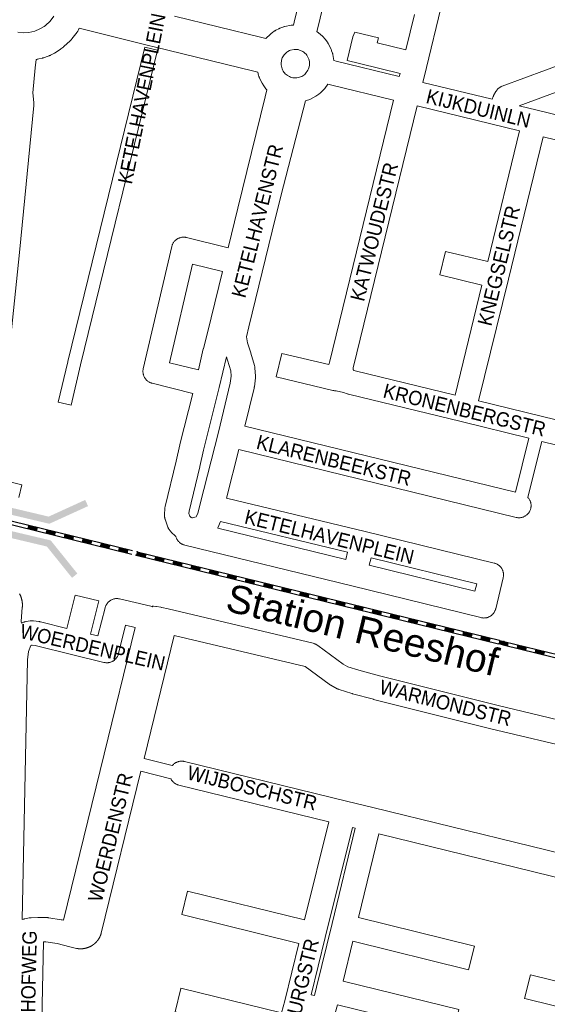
# Model space of a CAD drawing. Header units: metres. Extents: x 123819 to 142731, y 393440 to 405763.
# Tile 34 of 256: x 127690 to 127973, y 398125 to 398653. Entities that reach past the tile are written whole.
import ezdxf
from ezdxf.enums import TextEntityAlignment as Align

# ---------------------------------------------------------------- set-up
doc = ezdxf.new("R2010")
doc.units = ezdxf.units.M
doc.header["$MEASUREMENT"] = 0
for name, color, linetype, lineweight in [('gs-anno-wegen algemeen tekst', 7, 'Continuous', 0), ('gs-knt-aanvullende hoofdweg', 7, 'Continuous', 0), ('gs-knt-fietspaden', 7, 'Continuous', 0), ('gs-knt-spoorlijn', 7, 'Continuous', 30), ('gs-knt-wegen algemeen', 7, 'Continuous', 0), ('gs-symb-viaduct', 7, 'Continuous', 0)]:
    doc.layers.add(name, color=color, linetype=linetype, lineweight=lineweight)
doc.styles.add('Style-Arial', font='arial.ttf')

# ---------------------------------------------------------------- blocks, each defined once
blk = doc.blocks.new('gg0-viaduct_103')
at = {"layer": 'gs-symb-viaduct', "linetype": 'Continuous'}
blk.add_hatch(color=7, dxfattribs=at).paths.add_polyline_path([(-5.576, -1.689), (-5.8, -1.4), (-4, 0), (4, 0), (5.8, -1.4), (5.576, -1.689), (3.875, -0.366), (-3.875, -0.366)])
blk = doc.blocks.new('gg0-viaduct_106')
at = {"layer": 'gs-symb-viaduct', "linetype": 'Continuous'}
blk.add_hatch(color=7, dxfattribs=at).paths.add_polyline_path([(5.576, -1.689), (3.875, -0.366), (-3.875, -0.366), (-5.576, -1.689), (-5.8, -1.4), (-4, 0), (4, 0), (5.8, -1.4)])

msp = doc.modelspace()

# ---------------------------------------------------------------- linework, layer by layer
at = {"layer": 'gs-knt-aanvullende hoofdweg', "color": 7, "linetype": 'Continuous', "flags": 128}
for points in [[(127688.99, 398646.06), (127692.1, 398645.82), (127695.02, 398645.99), (127698.23, 398646.74), (127700.89, 398647.88), (127703.21, 398649.23), (127703.91, 398649.74), (127706.44, 398652.1), (127708.43, 398654.74)], [(127721.99, 398648.28), (127721.51, 398647.33), (127721.35, 398647.04), (127721.19, 398646.76), (127721.01, 398646.49), (127720.82, 398646.23), (127718.05, 398642.55), (127717.85, 398642.29), (127717.63, 398642.04), (127717.41, 398641.81), (127717.18, 398641.58), (127713.81, 398638.43), (127713.63, 398638.26), (127713.57, 398638.22), (127713.56, 398638.21), (127713.53, 398638.18), (127713.5, 398638.15), (127713.43, 398638.1), (127713.32, 398638.01), (127713.29, 398637.98), (127713.24, 398637.94), (127712.2, 398637.15), (127711.95, 398636.97), (127711.83, 398636.89), (127711.79, 398636.86), (127711.69, 398636.8), (127710.95, 398636.31), (127710.92, 398636.29), (127710.64, 398636.11), (127708.66, 398634.94), (127708.37, 398634.78), (127708.36, 398634.77), (127706.65, 398633.86), (127706.6, 398633.84), (127706.33, 398633.7), (127706.29, 398633.68), (127706.28, 398633.68), (127706.23, 398633.66), (127706, 398633.55), (127705.98, 398633.55), (127705.94, 398633.53), (127705.9, 398633.51), (127704.71, 398633.04), (127704.26, 398632.88), (127702.94, 398632.45), (127702.91, 398632.44), (127702.88, 398632.43), (127702.86, 398632.43), (127702.82, 398632.41), (127702.76, 398632.39), (127702.71, 398632.38), (127702.63, 398632.36), (127702.59, 398632.34), (127702.47, 398632.31), (127702.41, 398632.3), (127702.39, 398632.29), (127702.32, 398632.27), (127700.3, 398631.77), (127700.23, 398631.75), (127699.66, 398631.62), (127699.49, 398631.58), (127699.42, 398631.56), (127698.87, 398631.44)], [(127698.87, 398631.44), (127698.41, 398626.98), (127697.03, 398613.59), (127697.65, 398608.44), (127697.68, 398608.12), (127697.69, 398608.04), (127697.69, 398607.96), (127697.7, 398607.79), (127697.7, 398607.69), (127697.7, 398607.63), (127697.7, 398607.56), (127697.7, 398607.46), (127697.7, 398607.22), (127697.7, 398607.18), (127697.69, 398607.14), (127697.67, 398606.81), (127689.93, 398527.99), (127689.92, 398527.95), (127677.31, 398406.86)]]:
    msp.add_lwpolyline(points, dxfattribs=at)
at = {"layer": 'gs-knt-fietspaden', "color": 7, "linetype": 'Continuous', "flags": 128}
for points in [[(127717.58, 398446.1), (127717.58, 398446.1), (127710.76, 398447.7, -0.368655), (127710.76, 398447.71), (127715.84, 398469.39), (127715.85, 398469.43), (127757.2, 398638.11, -0.384767), (127757.22, 398638.11), (127764.02, 398636.45, -0.368177), (127764.02, 398636.44), (127722.68, 398467.78), (127722.68, 398467.77), (127722.67, 398467.77), (127717.59, 398446.11), (127717.58, 398446.1)], [(127677.31, 398406.86), (127677.67, 398406.77), (127691.25, 398403.41), (127691.26, 398403.41, -0.399795), (127691.27, 398403.4), (127691.26, 398403.39), (127689.58, 398396.6), (127689.58, 398396.59)]]:
    msp.add_lwpolyline(points, format="xyb", dxfattribs=at)
for points in [[(127955.95, 398399.33), (127963.16, 398428.32)], [(127969.98, 398426.65), (127962.51, 398396.65)], [(127689.99, 398344.82), (127690.05, 398344.7), (127690.12, 398344.58), (127690.18, 398344.46), (127690.24, 398344.33), (127690.3, 398344.21), (127690.36, 398344.08), (127690.42, 398343.96), (127690.47, 398343.83), (127690.53, 398343.71), (127690.58, 398343.58), (127690.63, 398343.45), (127690.68, 398343.32), (127690.73, 398343.19), (127690.78, 398343.06), (127690.82, 398342.93), (127690.87, 398342.8), (127690.91, 398342.67), (127690.95, 398342.54), (127690.99, 398342.41), (127691.03, 398342.28), (127691.07, 398342.14), (127691.1, 398342.01), (127691.14, 398341.88), (127691.17, 398341.74), (127691.2, 398341.61), (127691.23, 398341.47), (127691.26, 398341.34), (127691.28, 398341.2), (127691.31, 398341.07), (127691.33, 398340.93), (127691.36, 398340.8), (127691.38, 398340.66), (127691.4, 398340.52), (127691.41, 398340.39), (127691.43, 398340.25), (127691.44, 398340.11), (127691.46, 398339.98), (127691.47, 398339.84), (127691.48, 398339.7), (127691.49, 398339.56), (127691.49, 398339.43), (127691.5, 398339.29), (127691.5, 398339.15), (127691.51, 398339.01), (127691.51, 398338.87), (127691.51, 398338.74), (127691.51, 398338.6), (127691.5, 398338.46), (127691.5, 398338.32), (127691.49, 398338.18), (127691.48, 398338.05), (127691.47, 398337.91), (127691.46, 398337.77), (127690.79, 398330.04), (127691, 398329.17)], [(127756.75, 398256.59), (127771.9, 398252.73)], [(127771.1, 398245.69), (127755.08, 398249.77)]]:
    msp.add_lwpolyline(points, dxfattribs=at)
at = {"layer": 'gs-knt-spoorlijn', "color": 7, "linetype": 'Continuous'}
for p, q in [((127555.86, 398413.64), (127750.13, 398366.12)), ((127556.34, 398415.58), (127750.61, 398368.06)), ((127694.63, 398381.13), (127699.48, 398379.94)), ((127694.67, 398381.32), (127699.53, 398380.13)), ((127694.72, 398381.51), (127699.58, 398380.33)), ((127694.34, 398379.96), (127699.2, 398378.77)), ((127694.39, 398380.15), (127699.25, 398378.97)), ((127694.44, 398380.35), (127699.29, 398379.16)), ((127694.48, 398380.54), (127699.34, 398379.36)), ((127694.53, 398380.74), (127699.39, 398379.55)), ((127694.58, 398380.93), (127699.44, 398379.74)), ((127704.06, 398377.58), (127708.91, 398376.4)), ((127704.1, 398377.78), (127708.96, 398376.59)), ((127704.15, 398377.97), (127709.01, 398376.79)), ((127704.2, 398378.17), (127709.05, 398376.98)), ((127704.25, 398378.36), (127709.1, 398377.17)), ((127704.29, 398378.56), (127709.15, 398377.37)), ((127704.34, 398378.75), (127709.2, 398377.56)), ((127704.39, 398378.94), (127709.25, 398377.76)), ((127704.44, 398379.14), (127709.29, 398377.95)), ((127713.91, 398375.79), (127718.77, 398374.6)), ((127713.96, 398375.99), (127718.82, 398374.8)), ((127714.01, 398376.18), (127718.86, 398374.99)), ((127714.05, 398376.37), (127718.91, 398375.19)), ((127714.1, 398376.57), (127718.96, 398375.38)), ((127714.15, 398376.76), (127719.01, 398375.58)), ((127713.77, 398375.21), (127718.63, 398374.02)), ((127713.82, 398375.4), (127718.67, 398374.22)), ((127713.86, 398375.6), (127718.72, 398374.41)), ((127723.48, 398372.83), (127728.34, 398371.65)), ((127723.53, 398373.03), (127728.39, 398371.84)), ((127723.58, 398373.22), (127728.43, 398372.03)), ((127723.63, 398373.42), (127728.48, 398372.23)), ((127723.67, 398373.61), (127728.53, 398372.42)), ((127723.72, 398373.8), (127728.58, 398372.62)), ((127723.77, 398374), (127728.62, 398372.81)), ((127723.82, 398374.19), (127728.67, 398373.01)), ((127723.86, 398374.39), (127728.72, 398373.2)), ((127733.2, 398370.46), (127738.05, 398369.27)), ((127733.24, 398370.65), (127738.1, 398369.46)), ((127733.29, 398370.85), (127738.15, 398369.66)), ((127733.34, 398371.04), (127738.2, 398369.85)), ((127733.39, 398371.23), (127738.24, 398370.05)), ((127733.43, 398371.43), (127738.29, 398370.24)), ((127733.48, 398371.62), (127738.34, 398370.44)), ((127733.53, 398371.82), (127738.39, 398370.63)), ((127733.58, 398372.01), (127738.43, 398370.82)), ((127742.91, 398368.08), (127747.77, 398366.89)), ((127742.96, 398368.28), (127747.81, 398367.09)), ((127743.01, 398368.47), (127747.86, 398367.28)), ((127743.05, 398368.66), (127747.91, 398367.48)), ((127743.1, 398368.86), (127747.96, 398367.67)), ((127743.15, 398369.05), (127748, 398367.86)), ((127743.2, 398369.25), (127748.05, 398368.06)), ((127743.24, 398369.44), (127748.1, 398368.25)), ((127743.29, 398369.64), (127748.15, 398368.45)), ((127752.56, 398365.53), (127946.83, 398318.01)), ((127752.62, 398365.71), (127757.48, 398364.52)), ((127752.67, 398365.9), (127757.53, 398364.71)), ((127752.72, 398366.09), (127757.58, 398364.91)), ((127752.77, 398366.29), (127757.62, 398365.1)), ((127752.81, 398366.48), (127757.67, 398365.29)), ((127752.86, 398366.68), (127757.72, 398365.49)), ((127752.91, 398366.87), (127757.77, 398365.68)), ((127752.96, 398367.07), (127757.81, 398365.88)), ((127753, 398367.26), (127757.86, 398366.07)), ((127753.04, 398367.47), (127947.31, 398319.95)), ((127762.34, 398363.33), (127767.19, 398362.14)), ((127762.39, 398363.52), (127767.24, 398362.34)), ((127762.43, 398363.72), (127767.29, 398362.53)), ((127762.48, 398363.91), (127767.34, 398362.72)), ((127762.53, 398364.11), (127767.38, 398362.92)), ((127762.58, 398364.3), (127767.43, 398363.11)), ((127762.62, 398364.5), (127767.48, 398363.31)), ((127762.67, 398364.69), (127767.53, 398363.5)), ((127762.72, 398364.88), (127767.57, 398363.7)), ((127772.05, 398360.95), (127776.91, 398359.77)), ((127772.1, 398361.15), (127776.96, 398359.96)), ((127772.15, 398361.34), (127777, 398360.15)), ((127772.19, 398361.54), (127777.05, 398360.35)), ((127772.24, 398361.73), (127777.1, 398360.54)), ((127772.29, 398361.93), (127777.15, 398360.74)), ((127772.34, 398362.12), (127777.19, 398360.93)), ((127772.38, 398362.31), (127777.24, 398361.13)), ((127772.43, 398362.51), (127777.29, 398361.32)), ((127782.1, 398359.94), (127786.95, 398358.75)), ((127782.15, 398360.13), (127787, 398358.94)), ((127781.77, 398358.58), (127786.62, 398357.39)), ((127781.81, 398358.77), (127786.67, 398357.58)), ((127781.86, 398358.97), (127786.72, 398357.78)), ((127781.91, 398359.16), (127786.76, 398357.97)), ((127781.96, 398359.36), (127786.81, 398358.17)), ((127782, 398359.55), (127786.86, 398358.36)), ((127782.05, 398359.74), (127786.91, 398358.56)), ((127791.48, 398356.2), (127796.34, 398355.01)), ((127791.53, 398356.4), (127796.38, 398355.21)), ((127791.57, 398356.59), (127796.43, 398355.4)), ((127791.62, 398356.79), (127796.48, 398355.6)), ((127791.67, 398356.98), (127796.53, 398355.79)), ((127791.72, 398357.17), (127796.57, 398355.99)), ((127791.76, 398357.37), (127796.62, 398356.18)), ((127791.81, 398357.56), (127796.67, 398356.37)), ((127791.86, 398357.76), (127796.72, 398356.57)), ((127801.38, 398354.6), (127806.24, 398353.42)), ((127801.43, 398354.8), (127806.29, 398353.61)), ((127801.48, 398354.99), (127806.33, 398353.8)), ((127801.53, 398355.19), (127806.38, 398354)), ((127801.57, 398355.38), (127806.43, 398354.19)), ((127801.19, 398353.83), (127806.05, 398352.64)), ((127801.24, 398354.02), (127806.1, 398352.83)), ((127801.29, 398354.22), (127806.14, 398353.03)), ((127801.33, 398354.41), (127806.19, 398353.22)), ((127810.91, 398351.45), (127815.76, 398350.26)), ((127810.95, 398351.65), (127815.81, 398350.46)), ((127811, 398351.84), (127815.86, 398350.65)), ((127811.05, 398352.03), (127815.91, 398350.85)), ((127811.1, 398352.23), (127815.95, 398351.04)), ((127811.14, 398352.42), (127816, 398351.23)), ((127811.19, 398352.62), (127816.05, 398351.43)), ((127811.24, 398352.81), (127816.1, 398351.62)), ((127811.29, 398353.01), (127816.14, 398351.82)), ((127820.71, 398349.46), (127825.57, 398348.28)), ((127820.76, 398349.66), (127825.62, 398348.47)), ((127820.81, 398349.85), (127825.67, 398348.66)), ((127820.86, 398350.05), (127825.71, 398348.86)), ((127820.9, 398350.24), (127825.76, 398349.05)), ((127820.95, 398350.44), (127825.81, 398349.25)), ((127821, 398350.63), (127825.86, 398349.44)), ((127820.62, 398349.08), (127825.48, 398347.89)), ((127820.67, 398349.27), (127825.52, 398348.08)), ((127830.33, 398346.7), (127835.19, 398345.51)), ((127830.38, 398346.89), (127835.24, 398345.71)), ((127830.43, 398347.09), (127835.29, 398345.9)), ((127830.48, 398347.28), (127835.33, 398346.09)), ((127830.52, 398347.48), (127835.38, 398346.29)), ((127830.57, 398347.67), (127835.43, 398346.48)), ((127830.62, 398347.87), (127835.48, 398346.68)), ((127830.67, 398348.06), (127835.52, 398346.87)), ((127830.71, 398348.25), (127835.57, 398347.07)), ((127840.05, 398344.32), (127844.9, 398343.14)), ((127840.09, 398344.52), (127844.95, 398343.33)), ((127840.14, 398344.71), (127845, 398343.52)), ((127840.19, 398344.91), (127845.05, 398343.72)), ((127840.24, 398345.1), (127845.09, 398343.91)), ((127840.28, 398345.3), (127845.14, 398344.11)), ((127840.33, 398345.49), (127845.19, 398344.3)), ((127840.38, 398345.68), (127845.24, 398344.5)), ((127840.43, 398345.88), (127845.28, 398344.69)), ((127849.76, 398341.95), (127854.62, 398340.76)), ((127849.81, 398342.14), (127854.67, 398340.95)), ((127849.86, 398342.34), (127854.71, 398341.15)), ((127849.9, 398342.53), (127854.76, 398341.34)), ((127849.95, 398342.73), (127854.81, 398341.54)), ((127850, 398342.92), (127854.86, 398341.73)), ((127850.05, 398343.11), (127854.9, 398341.93)), ((127850.09, 398343.31), (127854.95, 398342.12)), ((127850.14, 398343.5), (127855, 398342.31)), ((127859.47, 398339.57), (127864.33, 398338.38)), ((127859.52, 398339.77), (127864.38, 398338.58)), ((127859.57, 398339.96), (127864.43, 398338.77)), ((127859.62, 398340.16), (127864.47, 398338.97)), ((127859.66, 398340.35), (127864.52, 398339.16)), ((127859.71, 398340.54), (127864.57, 398339.36)), ((127859.76, 398340.74), (127864.62, 398339.55)), ((127859.81, 398340.93), (127864.66, 398339.74)), ((127859.85, 398341.13), (127864.71, 398339.94)), ((127869.57, 398338.75), (127874.43, 398337.56)), ((127869.19, 398337.2), (127874.05, 398336.01)), ((127869.24, 398337.39), (127874.09, 398336.2)), ((127869.28, 398337.58), (127874.14, 398336.4)), ((127869.33, 398337.78), (127874.19, 398336.59)), ((127869.38, 398337.97), (127874.24, 398336.79)), ((127869.43, 398338.17), (127874.28, 398336.98)), ((127869.47, 398338.36), (127874.33, 398337.17)), ((127869.52, 398338.56), (127874.38, 398337.37)), ((127878.9, 398334.82), (127883.76, 398333.63)), ((127878.95, 398335.01), (127883.81, 398333.83)), ((127879, 398335.21), (127883.85, 398334.02)), ((127879.04, 398335.4), (127883.9, 398334.22)), ((127879.09, 398335.6), (127883.95, 398334.41)), ((127879.14, 398335.79), (127884, 398334.6)), ((127879.19, 398335.99), (127884.04, 398334.8)), ((127879.23, 398336.18), (127884.09, 398334.99)), ((127879.28, 398336.37), (127884.14, 398335.19)), ((127888.9, 398333.61), (127893.76, 398332.42)), ((127888.95, 398333.8), (127893.81, 398332.62)), ((127889, 398334), (127893.85, 398332.81)), ((127888.62, 398332.44), (127893.47, 398331.26)), ((127888.66, 398332.64), (127893.52, 398331.45)), ((127888.71, 398332.83), (127893.57, 398331.65)), ((127888.76, 398333.03), (127893.61, 398331.84)), ((127888.81, 398333.22), (127893.66, 398332.03)), ((127888.85, 398333.42), (127893.71, 398332.23)), ((127898.33, 398330.07), (127903.19, 398328.88)), ((127898.38, 398330.26), (127903.23, 398329.08)), ((127898.42, 398330.46), (127903.28, 398329.27)), ((127898.47, 398330.65), (127903.33, 398329.46)), ((127898.52, 398330.85), (127903.38, 398329.66)), ((127898.57, 398331.04), (127903.42, 398329.85)), ((127898.61, 398331.23), (127903.47, 398330.05)), ((127898.66, 398331.43), (127903.52, 398330.24)), ((127898.71, 398331.62), (127903.57, 398330.44)), ((127908.19, 398328.28), (127913.04, 398327.09)), ((127908.23, 398328.47), (127913.09, 398327.28)), ((127908.28, 398328.66), (127913.14, 398327.48)), ((127908.33, 398328.86), (127913.18, 398327.67)), ((127908.38, 398329.05), (127913.23, 398327.87)), ((127908.42, 398329.25), (127913.28, 398328.06)), ((127908.04, 398327.69), (127912.9, 398326.51)), ((127908.09, 398327.89), (127912.95, 398326.7)), ((127908.14, 398328.08), (127912.99, 398326.89)), ((127917.76, 398325.32), (127922.61, 398324.13)), ((127917.8, 398325.51), (127922.66, 398324.32)), ((127917.85, 398325.71), (127922.71, 398324.52)), ((127917.9, 398325.9), (127922.76, 398324.71)), ((127917.95, 398326.09), (127922.8, 398324.91)), ((127917.99, 398326.29), (127922.85, 398325.1)), ((127918.04, 398326.48), (127922.9, 398325.3)), ((127918.09, 398326.68), (127922.95, 398325.49)), ((127918.14, 398326.87), (127922.99, 398325.68)), ((127927.47, 398322.94), (127932.33, 398321.75)), ((127927.52, 398323.14), (127932.37, 398321.95)), ((127927.57, 398323.33), (127932.42, 398322.14)), ((127927.61, 398323.52), (127932.47, 398322.34)), ((127927.66, 398323.72), (127932.52, 398322.53)), ((127927.71, 398323.91), (127932.56, 398322.73)), ((127927.76, 398324.11), (127932.61, 398322.92)), ((127927.8, 398324.3), (127932.66, 398323.11)), ((127927.85, 398324.5), (127932.71, 398323.31)), ((127937.18, 398320.57), (127942.04, 398319.38)), ((127937.23, 398320.76), (127942.09, 398319.57)), ((127937.28, 398320.95), (127942.14, 398319.77)), ((127937.33, 398321.15), (127942.18, 398319.96)), ((127937.37, 398321.34), (127942.23, 398320.16)), ((127937.42, 398321.54), (127942.28, 398320.35)), ((127937.47, 398321.73), (127942.33, 398320.54)), ((127937.52, 398321.93), (127942.37, 398320.74)), ((127937.56, 398322.12), (127942.42, 398320.93)), ((127946.9, 398318.19), (127951.75, 398317)), ((127946.95, 398318.38), (127951.8, 398317.2)), ((127946.99, 398318.58), (127951.85, 398317.39)), ((127947.04, 398318.77), (127951.9, 398317.59)), ((127947.09, 398318.97), (127951.94, 398317.78)), ((127947.14, 398319.16), (127951.99, 398317.97)), ((127947.18, 398319.36), (127952.04, 398318.17)), ((127947.23, 398319.55), (127952.09, 398318.36)), ((127947.28, 398319.74), (127952.13, 398318.56)), ((127949.74, 398319.36), (128144.01, 398271.84)), ((127949.26, 398317.42), (128143.54, 398269.9)), ((127956.61, 398315.81), (127961.47, 398314.63)), ((127956.66, 398316.01), (127961.52, 398314.82)), ((127956.71, 398316.2), (127961.56, 398315.02)), ((127956.75, 398316.4), (127961.61, 398315.21)), ((127956.8, 398316.59), (127961.66, 398315.4)), ((127956.85, 398316.79), (127961.71, 398315.6)), ((127956.9, 398316.98), (127961.75, 398315.79)), ((127956.94, 398317.17), (127961.8, 398315.99)), ((127956.99, 398317.37), (127961.85, 398316.18)), ((127966.33, 398313.44), (127971.18, 398312.25)), ((127966.37, 398313.63), (127971.23, 398312.45)), ((127966.42, 398313.83), (127971.28, 398312.64)), ((127966.47, 398314.02), (127971.32, 398312.83)), ((127966.52, 398314.22), (127971.37, 398313.03)), ((127966.56, 398314.41), (127971.42, 398313.22)), ((127966.61, 398314.6), (127971.47, 398313.42)), ((127966.66, 398314.8), (127971.51, 398313.61)), ((127966.71, 398314.99), (127971.56, 398313.8))]:
    msp.add_line(p, q, dxfattribs=at)
for p in [(127752.56, 398365.53), (127753.04, 398367.47), (127949.74, 398319.36), (127949.26, 398317.42)]:
    msp.add_point(p, dxfattribs=at)
at = {"layer": 'gs-knt-wegen algemeen', "color": 7, "linetype": 'Continuous', "flags": 128}
for points in [[(127914.09, 398913.97), (127879.45, 398770.73), (127849.89, 398648.49), (127849.39, 398646.44)], [(127836.85, 398649.95), (127837.23, 398651.55), (127865.2, 398767.21)], [(127930.96, 398720.57), (127928.23, 398709.39), (127922.1, 398684.24), (127915.92, 398658.94), (127908.19, 398627.24), (127906.23, 398619.21)], [(127773.12, 398654.67), (127819.85, 398643.22), (127819.9, 398643.21), (127822.09, 398642.66), (127822.12, 398642.69), (127824.5, 398645.07), (127824.71, 398645.27), (127824.93, 398645.46), (127825.16, 398645.64), (127825.39, 398645.81), (127826.78, 398646.77), (127826.99, 398646.91), (127827.21, 398647.04), (127827.44, 398647.17), (127828.93, 398647.95), (127829.16, 398648.07), (127829.39, 398648.18), (127829.63, 398648.28), (127831.2, 398648.88), (127831.47, 398648.98), (127831.75, 398649.06), (127832.03, 398649.14), (127832.31, 398649.2), (127835.61, 398649.83), (127835.92, 398649.88), (127836.23, 398649.92), (127836.53, 398649.94), (127836.84, 398649.95), (127836.85, 398649.95)], [(127822.63, 398615.29), (127822.13, 398615.83), (127821, 398617.28), (127820.01, 398618.84), (127819.17, 398620.47), (127818.62, 398621.67), (127818.52, 398621.9), (127818.43, 398622.14), (127818.34, 398622.38), (127818.27, 398622.63), (127818.2, 398622.88), (127817.78, 398624.65), (127815.59, 398625.17), (127815.53, 398625.18), (127762.1, 398638.29), (127759.09, 398639.03), (127759.07, 398639.03), (127724.86, 398647.56), (127724.86, 398647.56), (127721.99, 398648.28)], [(127849.39, 398646.44), (127849.66, 398646.27), (127851.19, 398645.08), (127852.61, 398643.77), (127853.9, 398642.33), (127855.06, 398640.78), (127855.21, 398640.54), (127855.36, 398640.3), (127855.49, 398640.05), (127857, 398637.04), (127857.13, 398636.77), (127857.25, 398636.49), (127857.35, 398636.2), (127857.79, 398634.91), (127857.86, 398634.69), (127857.92, 398634.47), (127857.97, 398634.25), (127858.19, 398633.12), (127858.36, 398631.99), (127858.46, 398630.86), (127859.8, 398630.53), (127893.58, 398622.3)], [(128057.9, 398643.36), (127994.25, 398620), (127957.82, 398606.64)], [(127837.26, 398621.65), (127837.91, 398621.64), (127838.07, 398621.65), (127838.75, 398621.68), (127839.42, 398621.78), (127840.08, 398621.94), (127840.72, 398622.16), (127841.34, 398622.43), (127841.93, 398622.76), (127842.48, 398623.15), (127842.88, 398623.46), (127843.31, 398623.9), (127844.65, 398625.78), (127844.94, 398626.4), (127845.31, 398627.53), (127845.44, 398628.42), (127845.49, 398629.32), (127845.45, 398630.22), (127845.32, 398631.12), (127845.16, 398631.6), (127844.08, 398633.76), (127843.59, 398634.36), (127843.05, 398634.91), (127842.46, 398635.4), (127841.83, 398635.84), (127839.83, 398636.68), (127839.31, 398636.8), (127837.31, 398636.9), (127835.34, 398636.52), (127834.67, 398636.26), (127833.87, 398635.84), (127833.28, 398635.43), (127831.86, 398634.02), (127830.87, 398632.41), (127830.45, 398631.19), (127830.2, 398629.15), (127830.19, 398629.12), (127830.22, 398628.6), (127830.72, 398626.52), (127831.01, 398625.88), (127831.31, 398625.31), (127831.65, 398624.77), (127832.04, 398624.27), (127832.48, 398623.8), (127832.96, 398623.38), (127833.48, 398623), (127833.54, 398622.96), (127833.6, 398622.92), (127834.73, 398622.28), (127835.34, 398622.04), (127835.97, 398621.85), (127836.61, 398621.72), (127837.25, 398621.65), (127837.25, 398621.65), (127837.26, 398621.65)], [(127943.5, 398610.13), (127943.6, 398610.53), (127943.67, 398610.81), (127943.76, 398611.08), (127943.85, 398611.35), (127943.96, 398611.61), (127944.08, 398611.87), (127944.22, 398612.12), (127945.37, 398614.23), (127945.53, 398614.5), (127945.7, 398614.76), (127945.88, 398615.01), (127946.07, 398615.26), (127946.28, 398615.49), (127946.49, 398615.72), (127946.72, 398615.93), (127946.95, 398616.13), (127947.2, 398616.32), (127947.45, 398616.5), (127947.72, 398616.67), (127947.99, 398616.83), (127948.26, 398616.97), (127948.55, 398617.09), (127948.84, 398617.21), (127983.66, 398629.99)], [(127906.23, 398619.21), (127943.5, 398610.13)], [(127801.82, 398530.4), (127807.12, 398551.75), (127821.69, 398611.44), (127822.63, 398615.29)], [(127890.49, 398609.65), (127856.72, 398617.88), (127855.26, 398618.24), (127853.62, 398615.95), (127853.43, 398615.69), (127853.23, 398615.45), (127853.02, 398615.22), (127851.96, 398614.12), (127851.76, 398613.92), (127851.54, 398613.72), (127851.32, 398613.53), (127850.53, 398612.91), (127850.45, 398612.85), (127848.91, 398611.77), (127847.27, 398610.84), (127845.56, 398610.07), (127843.79, 398609.46), (127843.34, 398609.35)], [(127843.34, 398609.35), (127831.51, 398563.64), (127827.31, 398546.77), (127827.31, 398546.77), (127827.31, 398546.76)], [(127855.92, 398467.84), (127856.01, 398468.37), (127856.06, 398468.63), (127856.11, 398468.89), (127890.49, 398609.65)], [(127903.14, 398606.56), (127868.82, 398466.06), (127868.8, 398465.9), (127868.85, 398465.28), (127868.92, 398465.12), (127869.09, 398464.7)], [(127958.16, 398593.15), (127903.14, 398606.56)], [(127957.82, 398606.64), (127967.57, 398604.26), (128043.86, 398585.64)], [(127970.8, 398590.07), (127952.13, 398513.63), (127936.17, 398448.32)], [(128039.87, 398573.21), (127970.8, 398590.07)], [(127827.31, 398546.76), (127812.91, 398488.07), (127811.76, 398482.63), (127812.16, 398479.44), (127813.93, 398474.14), (127813.99, 398473.93), (127815.93, 398467.4), (127816.01, 398467.12), (127816.07, 398466.83), (127816.12, 398466.55), (127816.16, 398466.26), (127816.18, 398465.97), (127816.45, 398461.87), (127816.46, 398461.59), (127816.46, 398461.3), (127816.45, 398461.02), (127816.42, 398460.73), (127815.9, 398455.97), (127815.86, 398455.69), (127815.81, 398455.41), (127815.75, 398455.14), (127810.78, 398434.86)], [(127782.84, 398452.34), (127761.08, 398457.78), (127760.78, 398457.86), (127760.48, 398457.96), (127760.18, 398458.07), (127759.89, 398458.2), (127759.61, 398458.34), (127759.34, 398458.49), (127759.07, 398458.66), (127758.81, 398458.84), (127758.56, 398459.04), (127758.32, 398459.24), (127758.09, 398459.46), (127757.87, 398459.69), (127757.66, 398459.92), (127757.46, 398460.17), (127757.28, 398460.43), (127757.11, 398460.7), (127756.95, 398460.97), (127756.8, 398461.25), (127756.67, 398461.54), (127756.56, 398461.83), (127756.45, 398462.13), (127756.37, 398462.44), (127756.29, 398462.74), (127756.23, 398463.05), (127756.19, 398463.37), (127756.16, 398463.68), (127756.15, 398464), (127756.15, 398464.31), (127756.17, 398464.63), (127756.21, 398464.94), (127756.26, 398465.26), (127756.32, 398465.57), (127771.58, 398531.13), (127771.66, 398531.43), (127771.75, 398531.73), (127771.86, 398532.03), (127771.98, 398532.32), (127772.11, 398532.6), (127772.26, 398532.87), (127772.42, 398533.14), (127772.6, 398533.4), (127772.78, 398533.65), (127772.98, 398533.9), (127773.19, 398534.13), (127773.41, 398534.35), (127773.64, 398534.56), (127773.88, 398534.76), (127774.13, 398534.95), (127774.39, 398535.13), (127774.66, 398535.29), (127774.93, 398535.44), (127775.22, 398535.58), (127775.5, 398535.7), (127775.8, 398535.81), (127776.1, 398535.9), (127776.4, 398535.98), (127776.7, 398536.05), (127777.01, 398536.1), (127777.32, 398536.14), (127777.64, 398536.16), (127777.95, 398536.16), (127778.26, 398536.16), (127778.57, 398536.13), (127778.88, 398536.09), (127779.19, 398536.04), (127779.5, 398535.97), (127801.82, 398530.4)], [(127798.73, 398517.75), (127782.76, 398521.74), (127770.45, 398468.85), (127785.9, 398465)], [(127785.9, 398465), (127788.52, 398476.21), (127788.54, 398476.32), (127792.73, 398492.91), (127798.73, 398517.75)], [(127782.02, 398385.86), (127782.32, 398385.66), (127782.81, 398385.68), (127783.42, 398385.76), (127784.05, 398385.94), (127784.63, 398386.24), (127784.81, 398386.46), (127785.56, 398388.15), (127786.78, 398393.04), (127786.79, 398393.07), (127796.59, 398431.66), (127803, 398457.82), (127803.42, 398461.6), (127803.24, 398464.4), (127801.54, 398470.12), (127800.91, 398472.02), (127797.07, 398455.6), (127797.05, 398455.5), (127788.65, 398421.86), (127786.68, 398413.14), (127786.65, 398413.03), (127780.85, 398389.28), (127780.77, 398387.96), (127781.26, 398386.55), (127782.02, 398385.86), (127782.02, 398385.86)], [(127869.09, 398464.7), (127869.26, 398464.75), (127869.26, 398464.75), (127869.9, 398464.5), (127923.52, 398451.41)], [(127773.75, 398375.78), (127773.65, 398375.88), (127771.29, 398378.02), (127771.07, 398378.22), (127770.87, 398378.43), (127770.67, 398378.65), (127770.49, 398378.89), (127770.31, 398379.12), (127770.15, 398379.37), (127770, 398379.62), (127769.86, 398379.88), (127769.73, 398380.15), (127769.62, 398380.42), (127769.51, 398380.7), (127768.05, 398384.9), (127767.96, 398385.17), (127767.89, 398385.44), (127767.82, 398385.72), (127767.77, 398386), (127767.73, 398386.28), (127767.7, 398386.57), (127767.69, 398386.85), (127767.69, 398387.14), (127767.7, 398387.42), (127767.89, 398390.63), (127767.91, 398390.92), (127767.95, 398391.21), (127768, 398391.51), (127768.06, 398391.79), (127773.99, 398416.06), (127775.96, 398424.8), (127776, 398424.95), (127782.84, 398452.34)], [(127936.17, 398448.32), (127969.69, 398440.13), (128007.75, 398430.83)], [(127810.78, 398434.86), (127955.95, 398399.33)], [(128021.53, 398414.05), (128010.98, 398416.64), (127969.98, 398426.65)], [(127807.63, 398422.22), (127801.03, 398396.25)], [(127962.51, 398396.65), (127962.58, 398396.58), (127962.79, 398396.34), (127962.99, 398396.08), (127963.18, 398395.82), (127963.35, 398395.56), (127963.51, 398395.28), (127963.65, 398394.99), (127963.78, 398394.7), (127963.9, 398394.4), (127964, 398394.1), (127964.09, 398393.79), (127964.16, 398393.48), (127964.22, 398393.17), (127964.26, 398392.85), (127964.28, 398392.53), (127964.29, 398392.21), (127964.29, 398391.89), (127964.27, 398391.58), (127964.23, 398391.26), (127964.18, 398390.94), (127964.11, 398390.63), (127964.02, 398390.32), (127963.93, 398390.02), (127963.81, 398389.72), (127963.68, 398389.43), (127963.54, 398389.14), (127963.39, 398388.86), (127963.22, 398388.59), (127963.03, 398388.33), (127962.84, 398388.08), (127962.63, 398387.83), (127962.41, 398387.6), (127962.18, 398387.38), (127961.94, 398387.17), (127961.69, 398386.97), (127961.43, 398386.78), (127961.16, 398386.61), (127960.88, 398386.45), (127960.6, 398386.31), (127960.31, 398386.18), (127960.01, 398386.06), (127959.71, 398385.96), (127959.4, 398385.87), (127959.09, 398385.8), (127958.77, 398385.74), (127958.46, 398385.7), (127958.14, 398385.68), (127957.82, 398385.67), (127957.5, 398385.67), (127957.18, 398385.7), (127956.86, 398385.73), (127956.55, 398385.79), (127956.24, 398385.85), (127807.63, 398422.22)], [(127801.03, 398396.25), (127875.26, 398378.28), (127875.27, 398378.28), (127875.27, 398378.28), (127875.27, 398378.28)], [(127797.8, 398383.63), (127796.33, 398380.32), (127796.22, 398380.08)], [(127796.22, 398380.08), (127864.9, 398363.3), (127865.85, 398367.16), (127797.8, 398383.63)], [(127875.27, 398378.28), (127944.55, 398361.37), (127944.86, 398361.29), (127945.16, 398361.19), (127945.46, 398361.08), (127945.75, 398360.95), (127946.04, 398360.81), (127946.31, 398360.65), (127946.59, 398360.48), (127946.85, 398360.3), (127947.1, 398360.11), (127947.34, 398359.9), (127947.58, 398359.68), (127947.8, 398359.45), (127948.01, 398359.21), (127948.21, 398358.96), (127948.39, 398358.7), (127948.56, 398358.43), (127948.72, 398358.16), (127948.87, 398357.87), (127949, 398357.58), (127949.12, 398357.29), (127949.22, 398356.98), (127949.31, 398356.68), (127949.38, 398356.37), (127949.44, 398356.05), (127949.48, 398355.73), (127949.5, 398355.42), (127949.51, 398355.1), (127949.51, 398354.78), (127949.49, 398354.46), (127949.45, 398354.14), (127949.4, 398353.83), (127949.33, 398353.52), (127945.3, 398336.87), (127945.22, 398336.57), (127945.13, 398336.28), (127945.02, 398335.98), (127944.9, 398335.7), (127944.76, 398335.42), (127944.61, 398335.15), (127944.45, 398334.88), (127944.28, 398334.63), (127944.09, 398334.38), (127943.89, 398334.14), (127943.68, 398333.91), (127943.46, 398333.69), (127943.23, 398333.48), (127942.99, 398333.28), (127942.75, 398333.1), (127942.49, 398332.92), (127942.22, 398332.76), (127941.95, 398332.61), (127941.67, 398332.48), (127941.39, 398332.36), (127941.09, 398332.25), (127940.8, 398332.15), (127940.5, 398332.07), (127940.19, 398332.01), (127939.89, 398331.96), (127939.58, 398331.92), (127939.27, 398331.9), (127938.96, 398331.89), (127938.65, 398331.9), (127938.34, 398331.92), (127938.03, 398331.96), (127937.73, 398332.01), (127937.42, 398332.08), (127868.12, 398349.11), (127778.53, 398371), (127778.22, 398371.08), (127777.92, 398371.18), (127777.62, 398371.29), (127777.33, 398371.42), (127777.04, 398371.56), (127776.76, 398371.72), (127776.49, 398371.89), (127776.23, 398372.07), (127775.98, 398372.26), (127775.73, 398372.47), (127775.5, 398372.69), (127775.28, 398372.92), (127775.07, 398373.16), (127774.87, 398373.41), (127774.69, 398373.67), (127774.51, 398373.94), (127774.35, 398374.22), (127774.21, 398374.5), (127774.08, 398374.79), (127773.96, 398375.09), (127773.86, 398375.39), (127773.77, 398375.7), (127773.75, 398375.78)], [(127878.5, 398364.09), (127877.54, 398360.2), (127934.18, 398346.28), (127935.15, 398350.26), (127878.5, 398364.09)], [(127732.5, 398341.03), (127728.04, 398323.21), (127732.02, 398322.24), (127735.81, 398337.37), (127735.89, 398337.68), (127735.99, 398337.98), (127736.1, 398338.28), (127736.23, 398338.57), (127736.37, 398338.85), (127736.53, 398339.13), (127736.7, 398339.39), (127736.88, 398339.65), (127737.07, 398339.9), (127737.28, 398340.14), (127737.5, 398340.37), (127737.72, 398340.59), (127737.96, 398340.8), (127738.21, 398341), (127738.47, 398341.18), (127738.74, 398341.35), (127739.01, 398341.51), (127739.29, 398341.66), (127739.58, 398341.79), (127739.88, 398341.9), (127740.18, 398342.01), (127740.48, 398342.09), (127740.79, 398342.17), (127741.1, 398342.22), (127741.41, 398342.27), (127741.73, 398342.29), (127742.05, 398342.3), (127742.36, 398342.3), (127742.68, 398342.28), (127742.99, 398342.25), (127743.31, 398342.2), (127743.62, 398342.13), (127760.45, 398338.17), (127761.38, 398337.95)], [(127766.36, 398337.54), (127769.59, 398336.74)], [(127769.59, 398336.74), (127769.59, 398336.74), (127769.6, 398336.74), (127769.6, 398336.74)], [(127769.59, 398336.74), (127769.59, 398336.74), (127769.6, 398336.74), (127769.6, 398336.74)], [(127769.6, 398336.74), (127769.65, 398336.73), (127847.47, 398318.31), (127847.76, 398318.24), (127848.04, 398318.15), (127848.32, 398318.05), (127848.59, 398317.94), (127848.86, 398317.81), (127849.12, 398317.68), (127849.37, 398317.53), (127849.62, 398317.37), (127849.86, 398317.2), (127863.44, 398307.08), (127865.95, 398305.75), (127871.93, 398303.83), (127883.07, 398300.88), (127945.84, 398285.14)], [(127695.2, 398170.98), (127695.47, 398171.03), (127695.5, 398171.03), (127695.78, 398171.07), (127695.82, 398171.07), (127695.94, 398171.08), (127696.1, 398171.09), (127696.13, 398171.09), (127699.72, 398171.24), (127699.91, 398171.25), (127700.1, 398171.25), (127704.77, 398171.17), (127705.08, 398171.16), (127705.38, 398171.13), (127705.69, 398171.09), (127712.37, 398170.03), (127712.63, 398169.98), (127712.9, 398169.92), (127713.62, 398169.74), (127735.39, 398258.83), (127735.39, 398258.84), (127752.04, 398326.77)], [(127752.04, 398326.77), (127746.88, 398327.99), (127743.08, 398312.8), (127743, 398312.5), (127742.9, 398312.19), (127742.78, 398311.9), (127742.66, 398311.61), (127742.51, 398311.32), (127742.36, 398311.04), (127742.19, 398310.77), (127742, 398310.51), (127741.81, 398310.26), (127741.6, 398310.02), (127741.38, 398309.79), (127741.15, 398309.57), (127740.91, 398309.36), (127740.66, 398309.16), (127740.4, 398308.98), (127740.13, 398308.81), (127739.86, 398308.65), (127739.57, 398308.51), (127739.28, 398308.38), (127738.99, 398308.26), (127738.68, 398308.16), (127738.38, 398308.07), (127738.07, 398308), (127737.75, 398307.95), (127737.44, 398307.91), (127737.12, 398307.88), (127736.8, 398307.87), (127736.48, 398307.88), (127736.17, 398307.9), (127735.85, 398307.94), (127735.54, 398307.99), (127735.22, 398308.06), (127718.6, 398312.12), (127718.57, 398312.12), (127698.38, 398317.13), (127696.73, 398317.34), (127696.3, 398317.27), (127696.07, 398317.18)], [(127772.89, 398322.58), (127756.75, 398256.59)], [(127991.23, 398260.93), (127942.78, 398272.49), (127942.7, 398272.5), (127879.87, 398288.26), (127879.79, 398288.28), (127868.44, 398291.28), (127868.27, 398291.33), (127868.11, 398291.38), (127861.42, 398293.53), (127861.15, 398293.63), (127860.88, 398293.73), (127860.63, 398293.85), (127860.37, 398293.97), (127856.92, 398295.8), (127856.7, 398295.92), (127856.48, 398296.05), (127856.27, 398296.19), (127856.07, 398296.33), (127843.16, 398305.95), (127772.89, 398322.58)], [(127696.07, 398317.18), (127694.84, 398313.94), (127694.15, 398309.43), (127691.3, 398170.11), (127692.21, 398170.38), (127692.42, 398170.44), (127692.64, 398170.49), (127692.86, 398170.54), (127695.19, 398170.98)], [(127945.84, 398285.14), (127988.31, 398275.01)], [(127771.9, 398252.73), (127772.07, 398252.93), (127772.29, 398253.17), (127772.52, 398253.39), (127772.76, 398253.6), (127773.01, 398253.8), (127773.27, 398253.98), (127773.54, 398254.15), (127773.82, 398254.31), (127774.1, 398254.46), (127774.4, 398254.59), (127774.69, 398254.71), (127775, 398254.81), (127775.3, 398254.9), (127775.61, 398254.97), (127775.93, 398255.02), (127776.25, 398255.06), (127776.56, 398255.09), (127776.88, 398255.1), (127777.2, 398255.09), (127777.52, 398255.07), (127777.84, 398255.03), (127778.15, 398254.98), (127778.47, 398254.91), (127865.24, 398233.71), (127879.4, 398230.25), (128048.81, 398188.83)], [(127755.08, 398249.77), (127733.79, 398162.81), (127733.72, 398162.53), (127733.63, 398162.26), (127733.59, 398162.14), (127733.55, 398162.02), (127733.5, 398161.9), (127733.46, 398161.79), (127733.41, 398161.67), (127733.37, 398161.55), (127733.32, 398161.44), (127733.27, 398161.32), (127733.22, 398161.21), (127733.16, 398161.09), (127733.11, 398160.98), (127733.06, 398160.87), (127733, 398160.76), (127732.94, 398160.64), (127732.88, 398160.53), (127732.82, 398160.42), (127732.76, 398160.31), (127732.7, 398160.2), (127732.64, 398160.1), (127732.57, 398159.99), (127732.51, 398159.88), (127732.44, 398159.77), (127732.37, 398159.67), (127732.3, 398159.57), (127732.23, 398159.46), (127732.16, 398159.36), (127732.09, 398159.25), (127732.01, 398159.15), (127731.94, 398159.05), (127731.86, 398158.95), (127731.79, 398158.85), (127731.71, 398158.76), (127731.63, 398158.66), (127731.55, 398158.56), (127731.47, 398158.47), (127731.39, 398158.37), (127731.3, 398158.28), (127731.22, 398158.18), (127731.13, 398158.09), (127731.05, 398158), (127730.96, 398157.91), (127730.87, 398157.82), (127730.78, 398157.73), (127730.69, 398157.65), (127730.6, 398157.56), (127730.51, 398157.47), (127730.42, 398157.39), (127730.32, 398157.31), (127730.23, 398157.23), (127730.13, 398157.14), (127730.03, 398157.06), (127729.94, 398156.99), (127729.84, 398156.91), (127729.74, 398156.83), (127729.64, 398156.75), (127729.54, 398156.68), (127729.44, 398156.61), (127729.33, 398156.53), (127729.23, 398156.46), (127729.13, 398156.39), (127729.02, 398156.32), (127728.92, 398156.25), (127728.81, 398156.19), (127728.7, 398156.12), (127728.6, 398156.06), (127728.49, 398155.99), (127728.38, 398155.93), (127728.27, 398155.87), (127728.16, 398155.81), (127728.05, 398155.75), (127727.94, 398155.69), (127727.82, 398155.64), (127727.71, 398155.58), (127727.6, 398155.53), (127727.48, 398155.48), (127727.37, 398155.43), (127727.25, 398155.38), (127727.14, 398155.33), (127727.02, 398155.28), (127726.91, 398155.24), (127726.79, 398155.19), (127726.67, 398155.15), (127726.55, 398155.1), (127726.43, 398155.06), (127726.32, 398155.02), (127726.2, 398154.99), (127726.08, 398154.95), (127725.96, 398154.91), (127725.83, 398154.88), (127725.71, 398154.84), (127725.59, 398154.81), (127725.47, 398154.78), (127725.35, 398154.75), (127725.23, 398154.73), (127725.1, 398154.7), (127724.98, 398154.67), (127724.86, 398154.65), (127724.73, 398154.63), (127724.61, 398154.61), (127724.49, 398154.59), (127724.36, 398154.57), (127724.24, 398154.55), (127724.11, 398154.53), (127723.99, 398154.52), (127723.86, 398154.51), (127723.74, 398154.5), (127723.61, 398154.49), (127723.49, 398154.48), (127723.36, 398154.47), (127723.24, 398154.46), (127723.11, 398154.46), (127722.99, 398154.45), (127722.86, 398154.45), (127722.74, 398154.45), (127722.61, 398154.45), (127722.49, 398154.45), (127722.36, 398154.46), (127722.23, 398154.46), (127722.11, 398154.47), (127721.98, 398154.48), (127721.86, 398154.49), (127721.73, 398154.5), (127721.61, 398154.51), (127721.48, 398154.52), (127721.36, 398154.53), (127721.23, 398154.55), (127721.11, 398154.57), (127720.99, 398154.59), (127720.72, 398154.63), (127720.46, 398154.69), (127716.88, 398155.54), (127716.85, 398155.55), (127710.06, 398157.21), (127704.1, 398158.16), (127702.79, 398158.18)], [(127855.81, 398222.61), (127775.38, 398242.27), (127775.07, 398242.35), (127774.76, 398242.45), (127774.46, 398242.56), (127774.17, 398242.69), (127773.89, 398242.83), (127773.61, 398242.99), (127773.34, 398243.16), (127773.07, 398243.34), (127772.82, 398243.53), (127772.58, 398243.74), (127772.34, 398243.96), (127772.12, 398244.19), (127771.91, 398244.43), (127771.71, 398244.68), (127771.53, 398244.94), (127771.36, 398245.21), (127771.2, 398245.49), (127771.1, 398245.69)], [(127868.46, 398219.52), (127853.91, 398160.5), (127846.34, 398129.78), (127848.18, 398129.32), (127849.28, 398133.86), (127857.56, 398167.97), (127869.99, 398219.14)], [(127869.99, 398219.14), (127868.46, 398219.52)], [(128039.38, 398177.73), (127882.64, 398216.05)], [(127695.19, 398170.98), (127695.19, 398170.98), (127695.2, 398170.98), (127695.2, 398170.98)], [(127695.19, 398170.98), (127695.19, 398170.98), (127695.2, 398170.98), (127695.2, 398170.98)]]:
    msp.add_lwpolyline(points, dxfattribs=at)
for points in [[(127893.58, 398622.3), (127894, 398624), (127872.35, 398629.29), (127865.65, 398630.92, -0.368228), (127865.65, 398630.93), (127868.73, 398643.56), (127869.78, 398646.15, -0.340032), (127869.79, 398646.16), (127882.42, 398643.07, -0.368191), (127882.42, 398643.06), (127881.77, 398640.39), (127897.08, 398636.65), (127901.73, 398655.7)], [(127923.52, 398451.41), (127937.93, 398510.39), (127915.37, 398515.89, -0.368238), (127915.36, 398515.9), (127918.44, 398528.53, -0.384785), (127918.45, 398528.54), (127941.02, 398523.04), (127958.16, 398593.15)], [(127963.16, 398428.32), (127926.75, 398437.22), (127866.4, 398451.95), (127866.13, 398452.03), (127865.86, 398452.11), (127865.59, 398452.21), (127863.78, 398452.91), (127859.8, 398453.8), (127859.49, 398453.8), (127859.18, 398453.8), (127858.87, 398453.82), (127858.56, 398453.86), (127858.26, 398453.91), (127857.96, 398453.97), (127827.63, 398461.19, -0.368501), (127827.62, 398461.2), (127830.63, 398473.85, -0.384856), (127830.65, 398473.86), (127855.92, 398467.84)], [(127691, 398329.17), (127692.09, 398329.62), (127692.37, 398329.73), (127692.67, 398329.82), (127692.96, 398329.9), (127693.26, 398329.97), (127693.56, 398330.02), (127695.65, 398330.35), (127695.95, 398330.39), (127696.26, 398330.41), (127696.56, 398330.42), (127696.86, 398330.42), (127697.17, 398330.4), (127697.47, 398330.37), (127700.4, 398330), (127700.65, 398329.96), (127700.9, 398329.91), (127701.15, 398329.86), (127715.4, 398326.32), (127719.87, 398344.19, -0.384716), (127719.88, 398344.2), (127732.49, 398341.05, -0.367961), (127732.5, 398341.03)], [(127761.38, 398337.95), (127761.04, 398338.19, -0.67706), (127761.05, 398338.21), (127761.33, 398338.21), (127761.6, 398338.2), (127761.88, 398338.18), (127762.99, 398338.07), (127763.18, 398338.05), (127763.36, 398338.03), (127765.8, 398337.65), (127766.08, 398337.6), (127766.36, 398337.54)], [(127805.35, 398017.86), (127819.01, 398073.29), (127767.83, 398085.81, -0.368201), (127767.82, 398085.82), (127770.91, 398098.45, -0.384774), (127770.92, 398098.46), (127822.13, 398085.93), (127827.41, 398107.38), (127773.37, 398120.6, -0.368199), (127773.37, 398120.61), (127776.46, 398133.24, -0.384773), (127776.47, 398133.25), (127830.53, 398120.02), (127832.15, 398126.59), (127839.71, 398157.29), (127776.94, 398172.76, -0.368121), (127776.93, 398172.77), (127780.04, 398185.39, -0.384753), (127780.06, 398185.4), (127842.83, 398169.93), (127855.81, 398222.61)], [(127882.64, 398216.05), (127871.75, 398171.2), (127933.86, 398155.88, -0.36811), (127933.87, 398155.87), (127930.76, 398143.24, -0.38475), (127930.74, 398143.24), (127868.68, 398158.55), (127863.47, 398137.1), (127925.54, 398121.87, -0.368166), (127925.55, 398121.86), (127922.45, 398109.23, -0.384766), (127922.44, 398109.22), (127860.4, 398124.45), (127859.29, 398119.88), (127851.3, 398086.97), (127913.26, 398072.06, -0.36838), (127913.27, 398072.05), (127910.23, 398059.41, -0.384821), (127910.22, 398059.4), (127848.22, 398074.32), (127832.88, 398011.12)], [(127988.6, 397973.02), (128002.35, 398028.45), (127940.34, 398043.64, -0.368183), (127940.33, 398043.66), (127943.43, 398056.28, -0.38477), (127943.44, 398056.29), (128005.49, 398041.09), (128010.81, 398062.56), (127948.72, 398077.78, -0.368172), (127948.72, 398077.79), (127951.81, 398090.42, -0.384767), (127951.83, 398090.43), (128013.95, 398075.19), (128015.47, 398081.33), (128023.19, 398112.46), (127960.86, 398127.78, -0.36815), (127960.85, 398127.79), (127963.95, 398140.42, -0.384762), (127963.97, 398140.42), (128026.32, 398125.1), (128039.38, 398177.73)], [(127702.79, 398158.18), (127701.28, 398082.29, -0.385925)]]:
    msp.add_lwpolyline(points, format="xyb", dxfattribs=at)

# ---------------------------------------------------------------- block references
at = {"layer": 'gs-symb-viaduct', "color": 7, "linetype": 'Continuous', "xscale": 10, "yscale": 10, "zscale": 10}
for name, p, rotation in [('gg0-viaduct_106', (127667.04, 398391.66), 166.6673666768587), ('gg0-viaduct_103', (127667.76, 398382.74), 346.6673666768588)]:
    msp.add_blockref(name, p, dxfattribs=dict(at, rotation=rotation))

# ---------------------------------------------------------------- texts
at = {"layer": 'gs-anno-wegen algemeen tekst', "color": 7, "linetype": 'Continuous', "style": 'Style-Arial', "width": 0.909091}
for s, rotation, p in [('KETELHAVENPLEIN', 78.6886, (127755.49, 398610.51)), ('KLARENBEEKSTR', 346.2485, (127858.56, 398416.46)), ('WARMONDSTR', 345.9202, (127918.42, 398286.34))]:
    msp.add_text(s, height=7.7, rotation=rotation, dxfattribs=at).set_placement(p, align=Align.MIDDLE_CENTER)
at = {"layer": 'gs-anno-wegen algemeen tekst', "color": 7, "style": 'Style-Arial', "width": 0.909091}
for s, rotation, p in [('KIJKDUINLN', 346.2998, (127936.07, 398605.24)), ('KETELHAVENSTR', 75.936, (127817.48, 398544.9)), ('KATWOUDESTR', 75.936, (127880.14, 398539.06)), ('KNEGSELSTR', 76.2903, (127946.99, 398520.9)), ('KRONENBERGSTR', 346.2778, (127928.63, 398443.46)), ('KETELHAVENPLEIN', 346.2548, (127856.14, 398375.42)), ('WOERDENPLEIN', 347.0997, (127729.18, 398316.2)), ('WIJBOSCHSTR', 346.2525, (127814.72, 398240.75)), ('WOERDENSTR', 76.2545, (127738.67, 398214.26)), ('REESHOFWEG', 88.8575, (127694.7, 398128.97)), ('WAARDENBURGSTR', 76.2586, (127835.29, 398112.15))]:
    msp.add_text(s, height=7.7, rotation=rotation, dxfattribs=at).set_placement(p, align=Align.MIDDLE_CENTER)
at = {"layer": 'gs-anno-wegen algemeen tekst', "color": 7, "style": 'Style-Arial'}
msp.add_text('Station Reeshof', height=15, rotation=346.2548, dxfattribs=at).set_placement((127873.9, 398325.52), align=Align.MIDDLE_CENTER)

doc.saveas('drawing.dxf')
